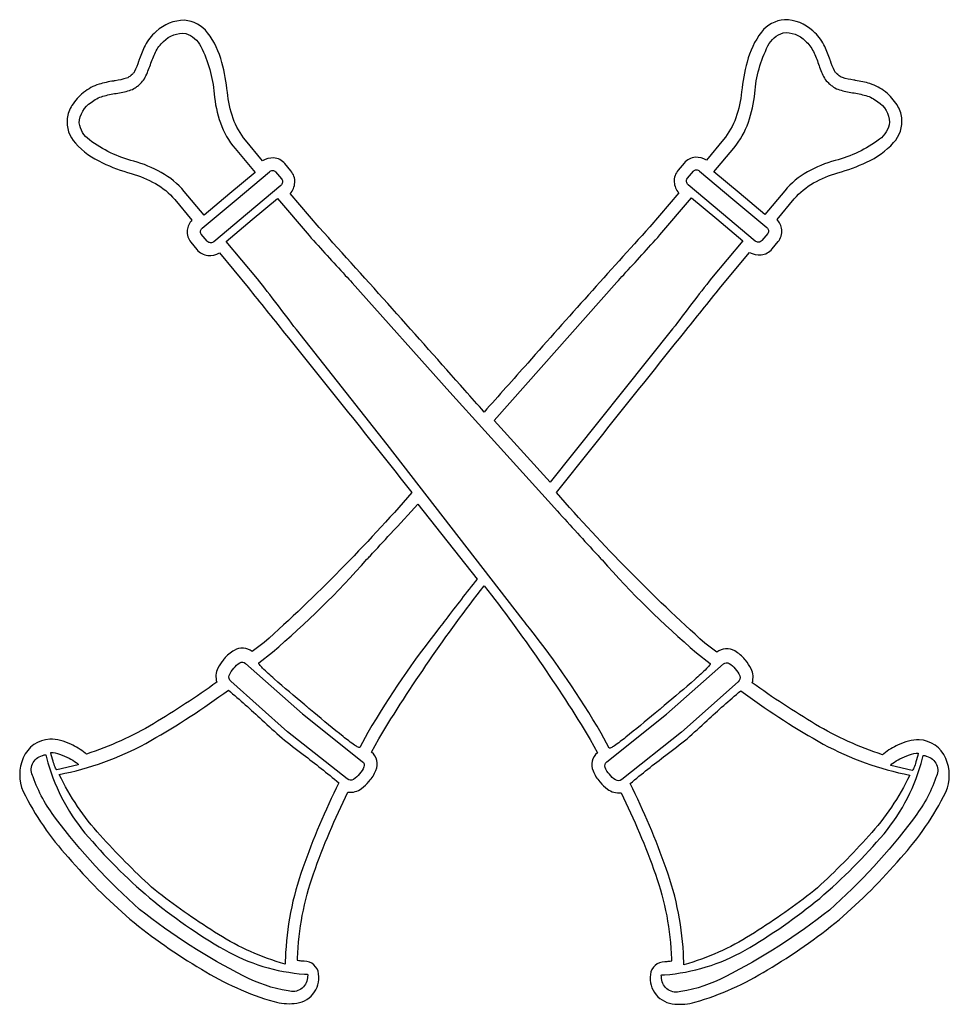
# Model space of a CAD drawing. Extents: x 0.51 to 7.99, y 1.71 to 9.63.
import ezdxf

# ---------------------------------------------------------------- set-up
doc = ezdxf.new("R2010")
doc.units = 0

msp = doc.modelspace()

# ---------------------------------------------------------------- linework, layer by layer
for points in [[(7.745021, 3.835017, 0.11356), (7.577743, 3.793583, 0.062059), (7.460707, 3.722889, 0.066072), (7.456452, 3.720079, 0.017616), (7.451006, 3.714874, -0.000002), (7.450899, 3.714768, -0.055783), (6.91313, 3.958929, -0.021984), (6.403549, 4.293278, 0.196452), (6.394365, 4.405355, 0.065356), (6.350102, 4.473864, -0.00838), (6.346349, 4.478536, -0.004661), (6.343624, 4.481682, 0.091769), (6.263698, 4.549341, 0.313757), (6.119235, 4.538653), (6.022837, 4.611783, -0.030706), (4.830049, 5.822429, -0.002544), (5.851767, 7.102861, 0.000154), (6.151904, 7.476687), (6.3823, 7.754567, 0.157683), (6.474822, 7.734865, 0.20198), (6.563672, 7.782194), (6.611046, 7.840697, 0.213944), (6.64128, 7.936775, 0.152045), (6.602887, 8.019447), (6.741763, 8.1852, -0.089473), (6.896584, 8.312562, -0.057363), (7.093067, 8.394824, 0.04652), (7.322432, 8.479939, 0.101439), (7.540768, 8.636953, 0.212266), (7.606331, 8.835818, 0.107097), (7.568109, 8.94066, 0.080568), (7.477042, 9.043221), (7.473779, 9.044833, 0.099267), (7.349972, 9.111371, 0.037161), (7.233242, 9.137493, -0.000458), (7.223785, 9.139086, 0.000057), (7.219254, 9.13987, -0.041384), (7.129019, 9.160224, -0.110283), (7.111035, 9.16996, -0.070494), (7.094699, 9.181344, 0.013654), (7.091156, 9.184444, -0.018955), (7.078364, 9.195974, -0.065739), (7.065292, 9.21385, -0.028839), (7.032115, 9.295628, 0.000134), (7.02934, 9.303225, -0.000861), (7.024993, 9.315357, 0.037308), (6.97964, 9.42354, 0.097348), (6.893728, 9.532356), (6.890465, 9.5356, 0.191558), (6.663545, 9.625785, 0.211732), (6.477065, 9.525847, 0.099487), (6.362894, 9.285544, 0.04469), (6.318574, 9.046465, -0.060433), (6.271392, 8.836837, -0.087999), (6.171521, 8.661336), (6.03591, 8.495583, 0.14969), (5.946651, 8.51894, 0.211675), (5.856168, 8.472832), (5.808776, 8.415962, 0.20343), (5.776098, 8.320484, 0.161978), (5.812058, 8.232335), (5.580031, 7.959332, 0.003464), (4.598571, 6.864592, -0.000456), (4.248349, 6.470808, -0.000057), (4.09293, 6.645845, 0.003073), (2.921581, 7.954456), (2.689571, 8.227458, 0.161932), (2.725516, 8.315614, 0.203454), (2.692835, 8.411085), (2.645442, 8.467956, 0.211679), (2.554969, 8.514064, 0.149695), (2.465719, 8.490707), (2.33009, 8.65646, -0.087998), (2.230219, 8.83196, -0.060437), (2.183037, 9.041589, 0.04469), (2.138717, 9.280667, 0.099485), (2.024546, 9.520971, 0.211716), (1.838074, 9.620914, 0.191588), (1.611164, 9.530724), (1.607882, 9.527479, 0.097349), (1.521968, 9.418658, 0.037308), (1.476615, 9.310472, -0.000859), (1.472271, 9.298349, 0.000133), (1.469504, 9.290773, -0.028848), (1.436318, 9.208972, -0.066275), (1.423247, 9.191097, -0.018967), (1.410444, 9.179558, 0.013596), (1.406911, 9.176468, -0.071054), (1.390576, 9.165101, -0.111176), (1.372592, 9.155347, -0.041384), (1.282357, 9.134994, 0.000057), (1.277826, 9.13421, -0.000459), (1.268358, 9.132615, 0.03716), (1.151633, 9.106492, 0.099265), (1.027832, 9.039957), (1.024569, 9.038344, 0.080581), (0.933501, 8.935791, 0.1071), (0.89528, 8.83095, 0.212282), (0.960842, 8.632094, 0.101455), (1.179179, 8.475066, 0.046553), (1.408543, 8.389965, -0.057341), (1.605027, 8.307688, -0.089466), (1.759849, 8.180324), (1.898742, 8.014571, 0.152001), (1.86034, 7.931898, 0.213993), (1.890565, 7.835821), (1.937939, 7.777318, 0.20198), (2.026789, 7.729989, 0.157683), (2.119311, 7.74969), (2.349707, 7.471811, 0.000148), (2.643272, 7.105928, -0.002572), (3.666667, 5.822429, -0.030821), (2.478792, 4.61666), (2.382376, 4.543529, 0.313854), (2.237871, 4.554194, 0.091767), (2.157965, 4.486518, -0.0046), (2.155263, 4.483394, -0.008309), (2.151533, 4.478755, 0.065389), (2.107268, 4.410272, 0.196543), (2.098081, 4.298154, -0.021979), (1.588484, 3.963806, -0.05578), (1.050712, 3.719644, 0.018184), (1.045197, 3.724922, 0.064756), (1.040904, 3.727767, 0.061992), (0.923878, 3.798453, 0.113577), (0.756608, 3.839893, 0.287784), (0.542144, 3.690394, 0.206732), (0.540917, 3.419014, 0.068014), (0.90386, 2.889665, 0.038469), (1.400385, 2.391996, 0.03936), (1.975934, 1.989809, 0.070559), (2.558854, 1.728987, 0.086388), (2.721629, 1.71396, 0.199507), (2.870943, 1.789121, 0.213952), (2.917297, 1.951419, 0.384904), (2.800671, 2.054001, -0.02958), (2.76807, 2.056527, 0.010197), (2.745121, 2.058878, 0.099101), (2.747072, 2.066186, 0.035297), (2.746957, 2.073498, -0.015668), (2.746753, 2.078367, -0.075304), (2.876448, 2.757829, -0.029391), (3.151975, 3.414137, 0.202318), (3.263044, 3.443781, 0.066499), (3.321237, 3.499129, -0.004429), (3.323539, 3.501881, -0.000026), (3.323691, 3.502051, 0.091302), (3.377642, 3.588928, 0.32909), (3.343156, 3.735888), (3.400337, 3.843137, -0.028675), (4.248349, 5.07329, -0.02868), (5.101274, 3.838261), (5.158474, 3.731011, 0.32927), (5.124004, 3.583963, 0.091292), (5.177948, 3.497161, -0.000017), (5.178072, 3.497022, -0.004349), (5.180348, 3.494298, 0.066513), (5.238518, 3.43894, 0.202393), (5.349635, 3.40926, -0.029392), (5.625163, 2.752952, -0.075305), (5.754858, 2.07349, -0.015668), (5.754654, 2.068621, 0.035297), (5.75454, 2.06131, 0.099101), (5.75649, 2.054001, 0.010176), (5.733566, 2.051653, -0.029571), (5.70094, 2.049125, 0.384916), (5.584317, 1.946542, 0.213972), (5.630686, 1.784243, 0.199534), (5.779985, 1.709083, 0.086389), (5.942757, 1.72411, 0.070557), (6.525679, 1.984932, 0.039353), (7.101244, 2.387118, 0.038464), (7.597753, 2.884788, 0.068012), (7.960694, 3.414137, 0.206719), (7.959476, 3.685517, 0.2878)], [(1.835749, 8.245021, 0.090737), (1.652268, 8.396852, 0.061079), (1.430342, 8.4877, -0.097478), (1.074211, 8.658611, -0.205534), (0.992508, 8.796362, -0.240636), (1.087875, 8.960849, -0.099966), (1.183272, 9.010285, -0.032423), (1.28974, 9.033207, 0.032275), (1.395875, 9.056035, 0.061831), (1.4429, 9.078182, 0.023626), (1.46765, 9.096993, 0.025619), (1.492914, 9.120294, 0.064025), (1.522962, 9.162662, 0.032387), (1.564003, 9.263403, -0.032336), (1.605019, 9.364101, -0.099646), (1.670125, 9.449378, -0.240545), (1.848725, 9.514801, -0.205617), (1.97021, 9.410452, -0.097494), (2.076667, 9.030112, 0.061184), (2.127611, 8.795678, 0.090647), (2.245297, 8.588607), (2.406411, 8.397701), (2.202967, 8.227439), (1.995799, 8.053144)], [(6.255158, 8.593887, 0.090648), (6.372844, 8.800958, 0.061184), (6.423789, 9.035392, -0.097494), (6.530246, 9.415732, -0.205616), (6.651732, 9.520081, -0.240546), (6.830332, 9.454658, -0.099645), (6.895436, 9.369382, -0.032335), (6.936452, 9.268685, 0.032387), (6.977493, 9.167943, 0.064022), (7.007542, 9.125574, 0.025619), (7.032806, 9.102272, 0.023587), (7.057556, 9.083462, 0.061831), (7.104581, 9.061315, 0.032273), (7.210716, 9.038488, -0.032422), (7.317185, 9.015565, -0.099964), (7.412582, 8.966129, -0.240636), (7.507948, 8.801643, -0.205533), (7.426245, 8.663891, -0.097479), (7.070114, 8.492981, 0.061077), (6.848188, 8.402132, 0.090739), (6.664708, 8.250301), (6.504657, 8.058424), (6.29749, 8.232719), (6.094044, 8.402982)], [(2.075494, 7.840165, -0.181239), (2.04803, 7.831912, -0.207035), (2.021503, 7.843501), (1.973781, 7.901875, -0.204772), (1.967719, 7.926786, -0.17924), (1.981279, 7.949854), (2.253053, 8.177169), (2.521985, 8.403588, -0.178358), (2.547081, 8.412919, -0.205459), (2.570514, 8.402615), (2.619739, 8.345581, -0.207995), (2.626573, 8.317356, -0.181055), (2.613633, 8.291771), (2.344793, 8.066931)], [(5.882038, 8.35086), (5.931262, 8.407896, -0.205451), (5.954695, 8.418198, -0.178353), (5.97979, 8.408867), (6.248724, 8.18245), (6.520497, 7.955133, -0.179245), (6.534057, 7.932066, -0.204751), (6.527996, 7.907156), (6.480274, 7.848782, -0.20702), (6.453745, 7.837193, -0.181251), (6.426282, 7.845446), (6.156983, 8.072211), (5.888142, 8.297051, -0.181045), (5.875204, 8.322636, -0.207993)], [(5.188247, 3.888715, 0.036073), (4.611998, 4.731441, -0.000232), (4.562344, 4.797097), (3.468868, 6.209246), (2.738429, 7.13389, 0.00397), (2.425075, 7.541771), (2.174311, 7.840769), (2.383733, 8.017889), (2.58749, 8.188518), (2.840308, 7.889518, 0.002683), (3.131464, 7.569799, -0.000097), (3.186974, 7.509265), (3.971496, 6.630125), (4.254032, 6.318128), (4.814044, 5.69899, 0.001502), (5.14037, 5.341418, -0.000013), (5.171582, 5.307353, -0.00004), (5.196235, 5.280745, 0.03507), (5.955957, 4.533849), (6.064436, 4.44935, -0.325874), (6.060082, 4.43528, -0.036367), (6.03535, 4.406795, -0.017569), (5.941705, 4.319247, -0.006887), (5.696381, 4.110533, 0.000083), (5.675933, 4.093463, 0.000589), (5.622372, 4.048571, -0.007062), (5.387445, 3.855085, -0.018686), (5.295294, 3.786541, -0.038728), (5.266477, 3.76971, -0.328905), (5.253331, 3.768467)], [(5.314801, 7.514546, -0.000095), (5.370001, 7.57474, 0.002685), (5.661468, 7.894799), (5.914285, 8.193799), (6.118043, 8.023169), (6.327465, 7.84605), (6.076701, 7.547051, 0.003968), (5.763346, 7.139169), (4.779779, 5.905772), (4.329181, 6.403029)], [(3.939432, 4.802378, -0.000233), (3.88977, 4.73671, 0.036074), (3.313529, 3.893994), (3.248446, 3.773746, -0.328881), (3.235299, 3.77499, -0.038728), (3.206482, 3.79182, -0.018686), (3.114332, 3.860364, -0.007062), (2.879408, 4.053848, 0.000589), (2.825843, 4.098742, 0.000083), (2.805377, 4.115828, -0.006888), (2.560061, 4.324535, -0.017571), (2.466423, 4.412077, -0.03637), (2.441693, 4.44056, -0.325896), (2.43734, 4.454629), (2.545818, 4.539129, 0.035071), (3.305554, 5.286038, -0.00004), (3.330194, 5.312632, -0.001692), (3.494953, 5.490749, 0.003112), (3.715708, 5.730267), (4.192249, 5.127392, 0.007728)], [(3.246906, 3.561776, -0.087978), (3.196995, 3.515628, -0.342074), (3.147758, 3.519847), (2.665903, 3.899128), (2.211546, 4.305378, -0.341885), (2.198852, 4.353139, -0.08888), (2.235672, 4.410318, -0.095833), (2.28352, 4.453298, -0.32502), (2.329979, 4.448744), (2.788039, 4.044329), (3.268393, 3.661271, -0.325805), (3.280983, 3.616363, -0.095947)], [(5.254869, 3.557815, -0.09594), (5.220793, 3.612403, -0.325802), (5.233383, 3.657311), (5.713736, 4.040369), (6.171796, 4.444785, -0.325012), (6.218256, 4.449339, -0.095839), (6.266103, 4.406358, -0.088886), (6.302923, 4.349179, -0.341876), (6.290231, 4.301418), (5.835874, 3.895168), (5.354017, 3.515887, -0.342079), (5.304781, 3.511669, -0.087971)], [(2.649604, 2.078439), (2.649602, 2.078352, -0.022658), (2.646946, 2.030718), (2.610975, 2.042047, -0.071491), (2.080834, 2.288604, -0.025282), (1.601594, 2.626131, -0.025133), (1.184702, 3.040596, -0.071527), (0.848606, 3.520911), (0.831189, 3.554406, -0.022434), (0.877682, 3.565222, 0.076618), (1.567989, 3.828774, 0.029435), (2.191086, 4.233676, -0.015477), (2.460624, 3.994699, 0.002033), (2.622654, 3.848161, 0.00192), (2.792334, 3.716134, -0.015169), (3.079833, 3.487874, 0.029456), (2.789252, 2.803953, 0.076638)], [(5.421942, 3.482594, -0.015165), (5.709431, 3.710845, 0.00192), (5.879122, 3.842882, 0.002034), (6.041182, 3.989445, -0.015478), (6.31069, 4.228396, 0.029435), (6.933787, 3.823494, 0.076619), (7.624094, 3.559942, -0.02245), (7.670587, 3.549125), (7.653171, 3.515631, -0.071527), (7.317074, 3.035316, -0.025132), (6.900182, 2.620851, -0.025283), (6.420943, 2.283324, -0.071491), (5.8908, 2.036768), (5.854831, 2.025437, -0.022681), (5.852176, 2.073023), (5.852172, 2.07316, 0.076638), (5.712524, 2.798674, 0.029457)], [(0.982622, 3.633551), (0.812599, 3.593639, -0.281873), (0.80591, 3.598591, -0.047718), (0.798155, 3.61387, -0.025279), (0.781858, 3.661864, -0.012094), (0.763025, 3.732771), (0.763025, 3.732771, -0.087754), (0.834704, 3.719282, -0.037814), (0.911131, 3.68596, -0.035703), (0.968404, 3.651238, -0.054873), (0.982389, 3.639113, -0.738975)], [(7.738751, 3.72749, -0.012095), (7.719918, 3.656584, -0.02528), (7.703622, 3.60859, -0.047721), (7.695866, 3.593311, -0.281896), (7.689178, 3.58836), (7.519154, 3.628271, -0.738994), (7.519387, 3.633833, -0.054877), (7.533372, 3.645958, -0.035704), (7.590644, 3.680679, -0.037814), (7.667071, 3.714001, -0.087753)], [(2.804319, 1.94994), (2.8272, 1.948712, -0.28546), (2.82892, 1.946818, -0.075109), (2.829375, 1.942664, -0.028894), (2.828222, 1.930926, 0.029144), (2.8272, 1.920681, -0.492876), (2.671231, 1.81598, -0.083537), (2.315973, 1.934891, -0.050651), (1.47755, 2.470297, -0.05037), (0.802118, 3.205224, -0.082838), (0.621644, 3.535773, -0.493631), (0.696529, 3.708242, 0.02285), (0.70459, 3.710881, -0.034651), (0.71657, 3.714583, -0.079672), (0.721352, 3.714902, -0.231036), (0.724304, 3.713246), (0.7292, 3.691631, 0.110499), (1.038427, 3.085016, 0.039887), (1.555981, 2.564696, 0.039453), (2.156253, 2.147428, 0.11049)], [(7.024225, 2.465017, -0.050651), (6.185803, 1.929611, -0.083537), (5.830545, 1.8107, -0.492875), (5.674576, 1.915401, 0.029146), (5.673554, 1.925647, -0.028896), (5.672402, 1.937384, -0.075115), (5.672857, 1.941537, -0.285456), (5.674576, 1.943432), (5.697457, 1.944661, 0.11049), (6.345524, 2.142148, 0.039453), (6.945796, 2.559415, 0.039887), (7.463349, 3.079735, 0.110498), (7.772576, 3.686351), (7.777471, 3.707967, -0.230973), (7.780423, 3.709622, -0.079655), (7.785205, 3.709303, -0.034647), (7.797184, 3.705601, 0.022855), (7.805246, 3.702961, -0.493632), (7.880132, 3.530492, -0.082838), (7.699657, 3.199943, -0.05037)]]:
    msp.add_lwpolyline(points, format="xyb", close=True)

doc.saveas('drawing.dxf')
